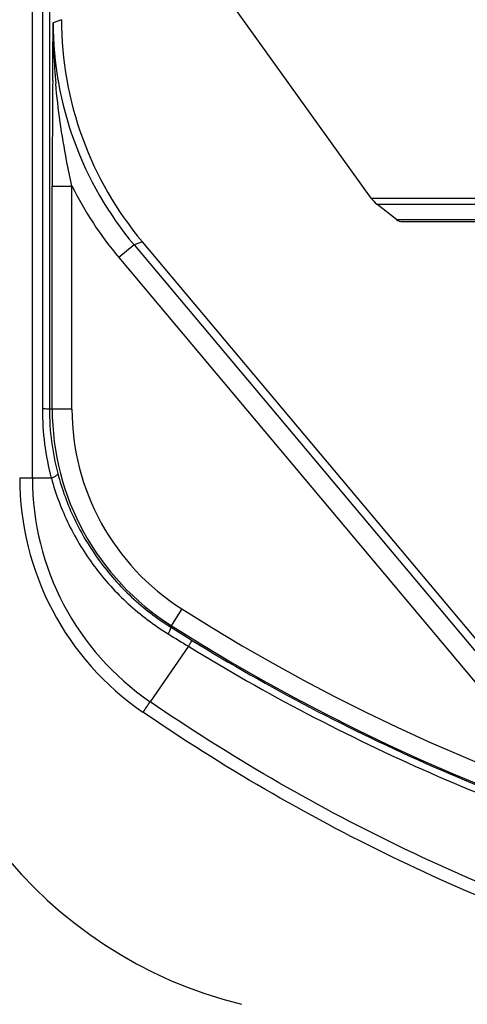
# Model space of a CAD drawing. Header units: millimetres. Extents: x 537 to 2248, y 801 to 1949.
# Tile 24 of 80: x 722 to 768, y 1401 to 1500. Entities that reach past the tile are written whole.
import ezdxf

# ---------------------------------------------------------------- set-up
doc = ezdxf.new("R2010")
doc.units = ezdxf.units.MM
doc.header["$LTSCALE"] = 16.335
doc.header["$PDMODE"] = 3
doc.header["$PDSIZE"] = 0.3125
doc.layers.get('0').update_dxf_attribs({"linetype": 'CONTINUOUS'})
doc.layers.get('Defpoints').update_dxf_attribs({"linetype": 'CONTINUOUS'})
doc.layers.add('02___PRT_ALL_AXES', color=7, linetype='CONTINUOUS')
doc.styles.get("Standard").update_dxf_attribs({"font": 'SimSun Regular.ttf', "width": 0.8})
doc.dimstyles.new('DIMSTYLE_1', dxfattribs={"dimtxt": 15, "dimasz": 10, "dimexe": 0.18, "dimexo": 0.0625, "dimgap": 0.09, "dimtad": 1, "dimdec": 1, "dimdsep": 46, "dimtxsty": 'Standard', "dimblk": 'CLOSED', "dimcen": 0.09, "dimadec": 0, "dimazin": 0, "dimtp": 0.01, "dimtm": 0.01, "dimtfac": 1, "dimtdec": 1, "dimtofl": 0, "dimtmove": 0, "dimatfit": 3, "dimldrblk": 'CLOSED', "dimfxl": 1, "dimtolj": 1, "dimarcsym": 0})

# ---------------------------------------------------------------- blocks, each defined once
blk = doc.blocks.new('_CLOSED')
at = {"color": 0, "linetype": 'ByBlock'}
for p, q in [((0, 0), (-1, 0.2143)), ((-1, 0.2143), (-1, -0.2143)), ((-1, -0.2143), (0, 0)), ((-1, 0), (0, 0))]:
    blk.add_line(p, q, dxfattribs=at)
blk = doc.blocks.new('*D32')
at = {"color": 0, "lineweight": -2, "transparency": 16777216}
for p, q in [((755.091, 1767.087), (568.935, 1767.087)), ((569.115, 1246.887), (569.115, 1757.087)), ((745.042, 1236.887), (568.935, 1236.887))]:
    blk.add_line(p, q, dxfattribs=at)
at = {"layer": 'Defpoints', "color": 0, "transparency": 16777216}
for p in [(569.115, 1767.087), (755.154, 1767.087), (745.105, 1236.887)]:
    blk.add_point(p, dxfattribs=at)
at = {"color": 0, "lineweight": -2, "transparency": 16777216, "xscale": 10, "yscale": 10, "zscale": 10}
for p, rotation in [((569.115, 1767.087), 90), ((569.115, 1236.887), 270)]:
    blk.add_blockref('_CLOSED', p, dxfattribs=dict(at, rotation=rotation))
at = {"color": 0, "transparency": 16777216, "insert": (559.775, 1501.987), "char_height": 15, "attachment_point": 5, "rotation": 90}
blk.add_mtext('\\A1;530.2mm [20.87in]', dxfattribs=at)
blk = doc.blocks.new('*D33')
at = {"color": 0, "lineweight": -2, "transparency": 16777216}
for p, q in [((710.598, 1616.087), (603.37, 1616.087)), ((603.55, 1606.087), (603.55, 1246.887)), ((745.042, 1236.887), (603.37, 1236.887))]:
    blk.add_line(p, q, dxfattribs=at)
at = {"layer": 'Defpoints', "color": 0, "transparency": 16777216}
for p in [(710.661, 1616.087), (603.55, 1236.887), (745.105, 1236.887)]:
    blk.add_point(p, dxfattribs=at)
at = {"color": 0, "lineweight": -2, "transparency": 16777216, "xscale": 10, "yscale": 10, "zscale": 10}
for p, rotation in [((603.55, 1616.087), 90), ((603.55, 1236.887), 270)]:
    blk.add_blockref('_CLOSED', p, dxfattribs=dict(at, rotation=rotation))
at = {"color": 0, "transparency": 16777216, "insert": (594.21, 1426.487), "char_height": 15, "attachment_point": 5, "rotation": 90}
blk.add_mtext('\\A1;379.2mm [14.93in]', dxfattribs=at)

msp = doc.modelspace()

# ---------------------------------------------------------------- linework, layer by layer
at = {"color": 7, "linetype": 'Continuous'}
for p, q in [((723.718, 1454.098), (723.718, 1615.619)), ((724.753, 1568.077), (724.728, 1461.1)), ((725.466, 1568.063), (725.441, 1461.087)), ((757.977, 1482.446), (743.157, 1503.113)), ((726.661, 1500.491), (725.821, 1500.186)), ((725.719, 1461.087), (725.719, 1483.661)), ((725.719, 1483.661), (727.719, 1483.661)), ((727.719, 1461.087), (727.719, 1483.662)), ((757.977, 1482.446), (931.344, 1482.446)), ((760.543, 1480.279), (758.562, 1481.836)), ((758.562, 1481.836), (930.76, 1481.836)), ((760.543, 1480.279), (928.778, 1480.279)), ((761.161, 1480.065), (928.161, 1480.065)), ((734.007, 1477.696), (732.475, 1476.411)), ((734.846, 1478.001), (734.007, 1477.696)), ((734.007, 1477.696), (770.75, 1433.907)), ((771.235, 1434.635), (734.846, 1478.001)), ((732.475, 1476.411), (769.219, 1432.622)), ((727.719, 1461.087), (725.441, 1461.087)), ((725.633, 1454.084), (723.718, 1454.098)), ((738.839, 1440.867), (737.683, 1439.043)), ((739.507, 1437.079), (735.624, 1431.477))]:
    msp.add_line(p, q, dxfattribs=at)
for centre, radius, start, end in [((793.189, 1499.929), 67.368, 179.78188, 185.02034), ((760.807, 1500.185), 34.986, 179.99868, 220.00132), ((1971.408, 1483.044), 1245.688, 179.480756, 179.971647), ((760.759, 1500.149), 36.925, 206.51909, 220.00714), ((760.415, 1484.195), 3, 215.64316, 231.84371), ((761.161, 1481.065), 1, 231.84371, 270), ((752.33, 1461.094), 27.603, 179.98768, 194.71141), ((751.045, 1461.081), 25.604, 179.98654, 194.73496), ((751.661, 1461.087), 25.941, 180, 237.62159), ((751.661, 1461.087), 23.942, 180, 237.62159), ((722.458, 1259.594), 194.508, 89.62867, 90.00736), ((751.161, 1454.103), 28.729, 180.00083, 235.51783), ((751.161, 1454.099), 27.443, 180.00087, 235.51775), ((755.661, 1444.539), 45, 180, 256.11346), ((844.661, 1607.753), 197.609, 237.62159, 302.37841), ((867.997, 1646.079), 244.634, 237.81264, 238.40438), ((844.661, 1607.753), 199.608, 237.62159, 302.37841), ((1040.678, 1930.264), 577.871, 238.35061, 238.589008), ((1016.192, 1237.244), 341.24, 145.30566, 145.52095)]:
    msp.add_arc(centre, radius, start, end, dxfattribs=at)
msp.add_ellipse((761.673, 1500.5), major_axis=(-32.902, -11.975), ratio=0.999612, start_param=-0.348941, end_param=0.348941, dxfattribs=at)
for points, knots in [([(725.77, 1494.333), (725.774, 1494.824), (725.79, 1496.775), (725.808, 1498.725), (725.821, 1500.186)], [0, 0, 0, 0, 0.251372, 1, 1, 1, 1]), ([(727.719, 1483.661), (727.528, 1484.52), (726.814, 1487.948), (726.308, 1491.422), (726.079, 1494.034)], [0, 0, 0, 0, 0.251184, 1, 1, 1, 1]), ([(725.441, 1461.087), (725.436, 1461.088), (725.417, 1461.088), (725.379, 1461.091), (725.318, 1461.092), (725.197, 1461.095), (724.997, 1461.097), (724.825, 1461.099), (724.728, 1461.1)], [0, 0, 0, 0, 0.023594, 0.078121, 0.163026, 0.277444, 0.589606, 1, 1, 1, 1]), ([(726.284, 1454.568), (726.288, 1454.534), (726.241, 1454.443), (726.026, 1454.269), (725.803, 1454.16), (725.633, 1454.084)], [0, 0, 0, 0, 0.125013, 0.329889, 1, 1, 1, 1]), ([(725.633, 1454.084), (726.077, 1452.474), (727.27, 1449.326), (729.908, 1445.019), (733.313, 1441.264), (736.021, 1439.222), (737.457, 1438.336)], [0, 0, 0, 0, 0.248877, 0.49824, 0.748505, 1, 1, 1, 1]), ([(726.284, 1454.568), (726.699, 1452.989), (727.83, 1449.897), (730.363, 1445.655), (733.655, 1441.946), (736.285, 1439.922), (737.683, 1439.043)], [0, 0, 0, 0, 0.248781, 0.498107, 0.748406, 1, 1, 1, 1]), ([(737.683, 1439.043), (737.701, 1439.025), (737.698, 1438.936), (737.659, 1438.797), (737.575, 1438.583), (737.501, 1438.425), (737.457, 1438.336)], [0, 0, 0, 0, 0.101772, 0.302807, 0.606024, 1, 1, 1, 1]), ([(739.828, 1437.708), (739.83, 1437.702), (739.823, 1437.682), (739.811, 1437.647), (739.785, 1437.591), (739.749, 1437.52), (739.702, 1437.431), (739.621, 1437.282), (739.554, 1437.163), (739.507, 1437.079)], [0, 0, 0, 0, 0.025889, 0.081167, 0.166222, 0.280411, 0.422565, 0.591368, 1, 1, 1, 1]), ([(739.507, 1437.079), (747.354, 1432.256), (763.738, 1423.678), (789.837, 1414.315), (816.98, 1408.62), (835.441, 1407.347), (844.661, 1407.347)], [0, 0, 0, 0, 0.249887, 0.499858, 0.749897, 1, 1, 1, 1]), ([(739.828, 1437.708), (747.65, 1432.896), (763.983, 1424.339), (790.001, 1414.998), (817.063, 1409.318), (835.469, 1408.048), (844.661, 1408.047)], [0, 0, 0, 0, 0.249886, 0.499857, 0.749897, 1, 1, 1, 1]), ([(844.661, 1397.64), (835.011, 1397.64), (815.68, 1399.096), (787.362, 1405.6), (760.338, 1416.27), (743.579, 1426.014), (735.624, 1431.477)], [0, 0, 0, 0, 0.250006, 0.500002, 0.749996, 1, 1, 1, 1]), ([(844.661, 1396.359), (834.946, 1396.359), (815.486, 1397.824), (786.98, 1404.371), (759.775, 1415.113), (742.904, 1424.922), (734.897, 1430.422)], [0, 0, 0, 0, 0.250006, 0.500002, 0.749996, 1, 1, 1, 1])]:
    msp.add_open_spline(points, degree=3, knots=knots, dxfattribs=at)
at = {"layer": '02___PRT_ALL_AXES', "color": 7, "linetype": 'Continuous'}
msp.add_line((771.235, 1434.635), (734.846, 1478.001), dxfattribs=at)
msp.add_ellipse((761.673, 1500.5), major_axis=(-32.902, -11.975), ratio=0.999612, start_param=-0.348941, end_param=0.348941, dxfattribs=at)

# ---------------------------------------------------------------- dimensions: what is measured, and where the dimension line sits
at = {"color": 3}
for base, p1, p2, picture, middle in [((569.115, 1767.087), (745.105, 1236.887), (755.154, 1767.087), '*D32', (559.775, 1501.987)), ((603.55, 1236.887), (710.661, 1616.087), (745.105, 1236.887), '*D33', (594.21, 1426.487))]:
    dim = msp.add_linear_dim(base=base, p1=p1, p2=p2, angle=90, dimstyle='DIMSTYLE_1', override={"dimpost": 'mm'}, dxfattribs=at)
    dim.commit()
    dim.dimension.update_dxf_attribs({"geometry": picture, "text_midpoint": middle})

doc.saveas('drawing.dxf')
